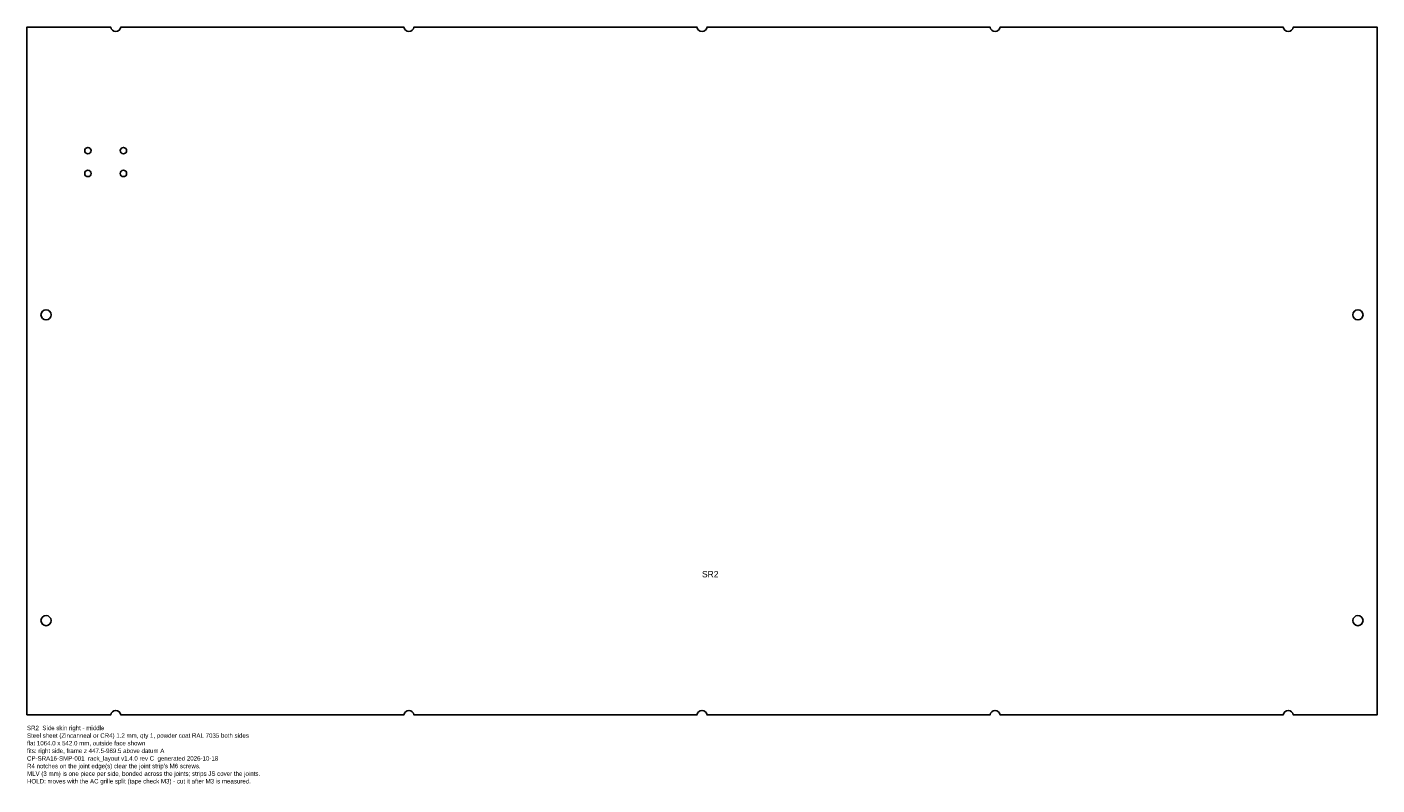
# Model space of a CAD drawing. Header units: millimetres. Extents: x 0 to 1064, y -55 to 542.
import ezdxf

# ---------------------------------------------------------------- set-up
doc = ezdxf.new("R2010")
doc.units = ezdxf.units.MM
for name, color, linetype in [('CUT', 7, 'CONTINUOUS'), ('ETCH', 3, 'CONTINUOUS'), ('NOTES', 8, 'CONTINUOUS')]:
    doc.layers.add(name, color=color, linetype=linetype)

msp = doc.modelspace()

# ---------------------------------------------------------------- linework, layer by layer
at = {"layer": 'CUT'}
msp.add_lwpolyline([(0, 0), (66, 0, -0.881917), (74, 0), (297, 0, -0.881917), (305, 0), (528, 0, -0.881917), (536, 0), (759, 0, -0.881917), (767, 0), (990, 0, -0.881917), (998, 0), (1064, 0), (1064, 542), (998, 542, -0.881917), (990, 542), (767, 542, -0.881917), (759, 542), (536, 542, -0.881917), (528, 542), (305, 542, -0.881917), (297, 542), (74, 542, -0.881917), (66, 542), (0, 542)], format="xyb", close=True, dxfattribs=at)
for centre, radius in [((48, 444.6), 2.5), ((76, 444.6), 2.5), ((48, 426.6), 2.5), ((76, 426.6), 2.5), ((15, 315.2), 4), ((1049, 315.2), 4), ((15, 74.3), 4), ((1049, 74.3), 4)]:
    msp.add_circle(centre, radius, dxfattribs=at)

# ---------------------------------------------------------------- texts
at = {"layer": 'ETCH'}
msp.add_text('SR2', height=5, dxfattribs=at).set_placement((532, 108.4))
at = {"layer": 'NOTES'}
for s, p in [('SR2  Side skin right - middle', (0, -12)), ('Steel sheet (Zincanneal or CR4) 1.2 mm, qty 1, powder coat RAL 7035 both sides', (0, -18)), ('flat 1064.0 x 542.0 mm, outside face shown', (0, -24)), ('fits: right side, frame z 447.5-989.5 above datum A', (0, -30)), ('CP-SRA16-SMP-001  rack_layout v1.4.0 rev C  generated 2026-10-18', (0, -36)), ("R4 notches on the joint edge(s) clear the joint strip's M6 screws.", (0, -42)), ('MLV (3 mm) is one piece per side, bonded across the joints; strips JS cover the joints.', (0, -48)), ('HOLD: moves with the AC grille split (tape check M3) - cut it after M3 is measured.', (0, -54))]:
    msp.add_text(s, height=3.5, dxfattribs=at).set_placement(p)

doc.saveas('drawing.dxf')
